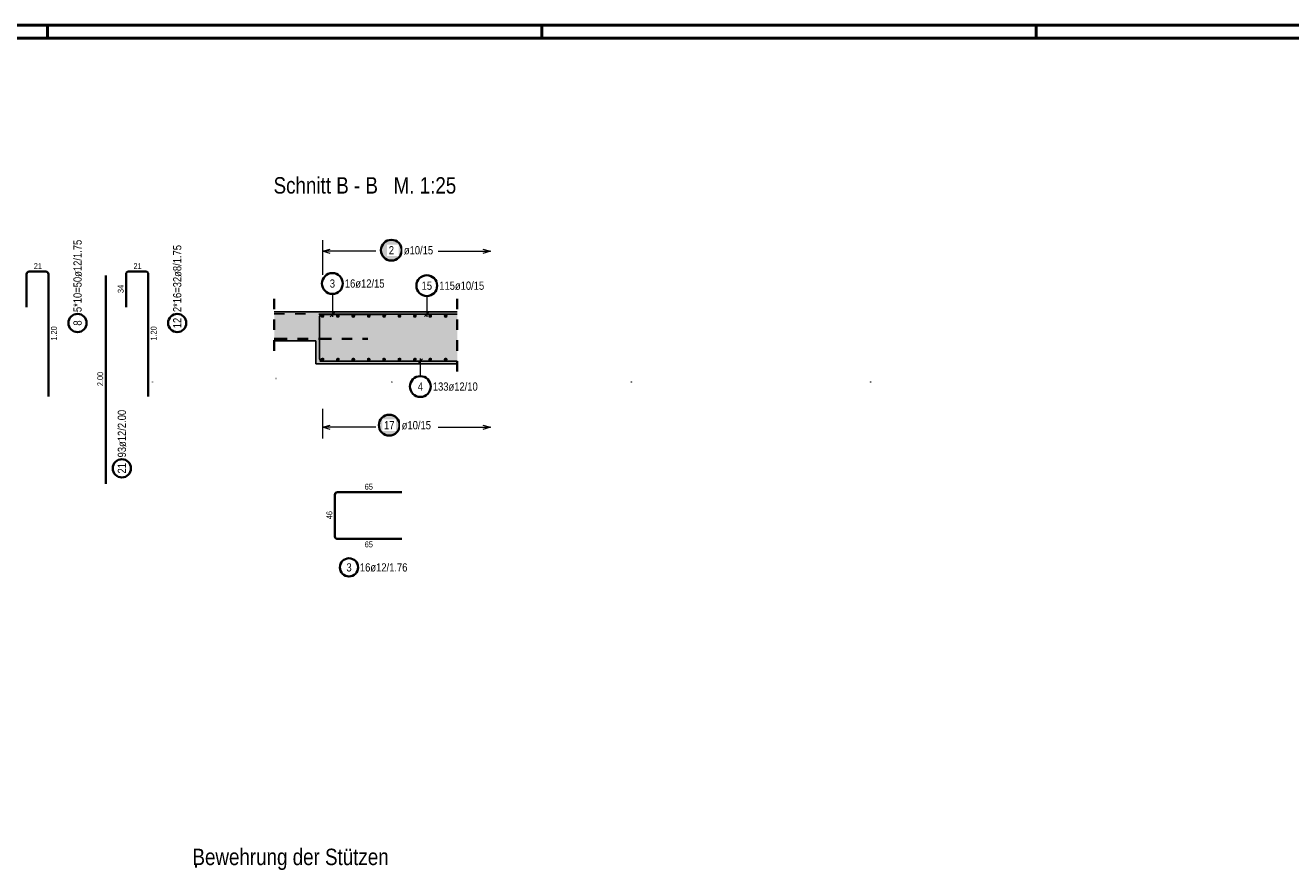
# Model space of a CAD drawing. Header units: millimetres. Extents: x -48 to 49.2, y -6.2 to 26.4.
# Tile 52 of 53: x 24.5 to 36.7, y 12.9 to 21. Entities that reach past the tile are written whole.
import ezdxf

# ---------------------------------------------------------------- set-up
doc = ezdxf.new("R2010")
doc.units = ezdxf.units.MM
doc.linetypes.add('DASHDOT', pattern=[1, 0.5, -0.25, 0, -0.25])
doc.linetypes.add('HIDDEN', pattern=[0.375, 0.25, -0.125])
for name, color, linetype, lineweight in [('Achsen', 7, 'Continuous', 20), ('Mattenbewehrung', 7, 'Continuous', 20), ('Schraffuren', 7, 'Continuous', 20)]:
    doc.layers.add(name, color=color, linetype=linetype, lineweight=lineweight)
doc.styles.add('Arial Narrow', font='ARIALN.TTF')

msp = doc.modelspace()

# ---------------------------------------------------------------- hatches: boundary and pattern name
at = {"layer": 'Schraffuren', "lineweight": 50, "true_color": 0xffffff}
for points in [[(28.16372, 18.864479), (28.163653, 18.868318), (28.163452, 18.872152), (28.163118, 18.875977), (28.16265, 18.879788), (28.162049, 18.88358), (28.161317, 18.887349), (28.160453, 18.89109), (28.159459, 18.894799), (28.158337, 18.898471), (28.157087, 18.902101), (28.155711, 18.905685), (28.15421, 18.90922), (28.152588, 18.9127), (28.150845, 18.916121), (28.148983, 18.919479), (28.147006, 18.92277), (28.144914, 18.92599), (28.142712, 18.929135), (28.140402, 18.932202), (28.137985, 18.935185), (28.135466, 18.938083), (28.132848, 18.940891), (28.130133, 18.943606), (28.127325, 18.946225), (28.124427, 18.948744), (28.121443, 18.95116), (28.118377, 18.953471), (28.115232, 18.955673), (28.112011, 18.957764), (28.10872, 18.959742), (28.105362, 18.961603), (28.101941, 18.963346), (28.098461, 18.964969), (28.094927, 18.966469), (28.091343, 18.967845), (28.087712, 18.969095), (28.08404, 18.970218), (28.080332, 18.971211), (28.076591, 18.972075), (28.072822, 18.972808), (28.069029, 18.973408), (28.065218, 18.973876), (28.061394, 18.974211), (28.057559, 18.974412), (28.05372, 18.974479), (28.049881, 18.974412), (28.046047, 18.974211), (28.042222, 18.973876), (28.038411, 18.973408), (28.034619, 18.972808), (28.03085, 18.972075), (28.027109, 18.971211), (28.0234, 18.970218), (28.019728, 18.969095), (28.016098, 18.967845), (28.012514, 18.966469), (28.008979, 18.964969), (28.0055, 18.963346), (28.002078, 18.961603), (27.99872, 18.959742), (27.995429, 18.957764), (27.992209, 18.955673), (27.989064, 18.953471), (27.985998, 18.95116), (27.983014, 18.948744), (27.980116, 18.946225), (27.977308, 18.943606), (27.974593, 18.940891), (27.971974, 18.938083), (27.969455, 18.935185), (27.967039, 18.932202), (27.964728, 18.929135), (27.962526, 18.92599), (27.960435, 18.92277), (27.958458, 18.919479), (27.956596, 18.916121), (27.954853, 18.9127), (27.95323, 18.90922), (27.95173, 18.905685), (27.950354, 18.902101), (27.949104, 18.898471), (27.947982, 18.894799), (27.946988, 18.89109), (27.946124, 18.887349), (27.945391, 18.88358), (27.944791, 18.879788), (27.944323, 18.875977), (27.943988, 18.872152), (27.943787, 18.868318), (27.94372, 18.864479), (27.943787, 18.86064), (27.943988, 18.856806), (27.944323, 18.852981), (27.944791, 18.84917), (27.945391, 18.845377), (27.946124, 18.841608), (27.946988, 18.837867), (27.947982, 18.834159), (27.949104, 18.830487), (27.950354, 18.826857), (27.95173, 18.823272), (27.95323, 18.819738), (27.954853, 18.816258), (27.956596, 18.812837), (27.958458, 18.809479), (27.960435, 18.806188), (27.962526, 18.802968), (27.964728, 18.799822), (27.967039, 18.796756), (27.969455, 18.793772), (27.971974, 18.790874), (27.974593, 18.788066), (27.977308, 18.785351), (27.980116, 18.782733), (27.983014, 18.780214), (27.985998, 18.777798), (27.989064, 18.775487), (27.992209, 18.773285), (27.995429, 18.771193), (27.99872, 18.769216), (28.002078, 18.767355), (28.0055, 18.765611), (28.008979, 18.763989), (28.012514, 18.762489), (28.016098, 18.761113), (28.019728, 18.759863), (28.0234, 18.75874), (28.027109, 18.757746), (28.03085, 18.756883), (28.034619, 18.75615), (28.038411, 18.755549), (28.042222, 18.755081), (28.046047, 18.754747), (28.049881, 18.754546), (28.05372, 18.754479), (28.057559, 18.754546), (28.061394, 18.754747), (28.065218, 18.755081), (28.069029, 18.755549), (28.072822, 18.75615), (28.076591, 18.756883), (28.080332, 18.757746), (28.08404, 18.75874), (28.087712, 18.759863), (28.091343, 18.761113), (28.094927, 18.762489), (28.098461, 18.763989), (28.101941, 18.765611), (28.105362, 18.767355), (28.10872, 18.769216), (28.112011, 18.771193), (28.115232, 18.773285), (28.118377, 18.775487), (28.121443, 18.777798), (28.124427, 18.780214), (28.127325, 18.782733), (28.130133, 18.785351), (28.132848, 18.788066), (28.135466, 18.790874), (28.137985, 18.793772), (28.140402, 18.796756), (28.142712, 18.799822), (28.144914, 18.802968), (28.147006, 18.806188), (28.148983, 18.809479), (28.150845, 18.812837), (28.152588, 18.816258), (28.15421, 18.819738), (28.155711, 18.823272), (28.157087, 18.826857), (28.158337, 18.830487), (28.159459, 18.834159), (28.160453, 18.837867), (28.161317, 18.841608), (28.162049, 18.845377), (28.16265, 18.84917), (28.163118, 18.852981), (28.163452, 18.856806)], [(28.143104, 17.184163), (28.143037, 17.188002), (28.142836, 17.191837), (28.142502, 17.195662), (28.142034, 17.199473), (28.141433, 17.203265), (28.140701, 17.207034), (28.139837, 17.210775), (28.138843, 17.214484), (28.137721, 17.218155), (28.136471, 17.221786), (28.135095, 17.22537), (28.133594, 17.228905), (28.131972, 17.232384), (28.130229, 17.235805), (28.128367, 17.239163), (28.12639, 17.242455), (28.124299, 17.245675), (28.122096, 17.24882), (28.119786, 17.251886), (28.117369, 17.25487), (28.11485, 17.257768), (28.112232, 17.260576), (28.109517, 17.263291), (28.106709, 17.265909), (28.103811, 17.268428), (28.100827, 17.270845), (28.097761, 17.273155), (28.094616, 17.275358), (28.091396, 17.277449), (28.088104, 17.279426), (28.084746, 17.281288), (28.081325, 17.283031), (28.077845, 17.284653), (28.074311, 17.286154), (28.070727, 17.28753), (28.067096, 17.28878), (28.063424, 17.289902), (28.059716, 17.290896), (28.055975, 17.29176), (28.052206, 17.292492), (28.048413, 17.293093), (28.044603, 17.293561), (28.040778, 17.293896), (28.036943, 17.294096), (28.033104, 17.294163), (28.029265, 17.294096), (28.025431, 17.293896), (28.021606, 17.293561), (28.017795, 17.293093), (28.014003, 17.292492), (28.010234, 17.29176), (28.006493, 17.290896), (28.002784, 17.289902), (27.999113, 17.28878), (27.995482, 17.28753), (27.991898, 17.286154), (27.988363, 17.284653), (27.984884, 17.283031), (27.981463, 17.281288), (27.978104, 17.279426), (27.974813, 17.277449), (27.971593, 17.275358), (27.968448, 17.273155), (27.965382, 17.270845), (27.962398, 17.268428), (27.9595, 17.265909), (27.956692, 17.263291), (27.953977, 17.260576), (27.951358, 17.257768), (27.94884, 17.25487), (27.946423, 17.251886), (27.944113, 17.24882), (27.94191, 17.245675), (27.939819, 17.242455), (27.937842, 17.239163), (27.93598, 17.235805), (27.934237, 17.232384), (27.932614, 17.228905), (27.931114, 17.22537), (27.929738, 17.221786), (27.928488, 17.218155), (27.927366, 17.214484), (27.926372, 17.210775), (27.925508, 17.207034), (27.924776, 17.203265), (27.924175, 17.199473), (27.923707, 17.195662), (27.923372, 17.191837), (27.923171, 17.188002), (27.923104, 17.184163), (27.923171, 17.180325), (27.923372, 17.17649), (27.923707, 17.172665), (27.924175, 17.168854), (27.924776, 17.165062), (27.925508, 17.161293), (27.926372, 17.157552), (27.927366, 17.153843), (27.928488, 17.150172), (27.929738, 17.146541), (27.931114, 17.142957), (27.932614, 17.139422), (27.934237, 17.135943), (27.93598, 17.132522), (27.937842, 17.129163), (27.939819, 17.125872), (27.94191, 17.122652), (27.944113, 17.119507), (27.946423, 17.116441), (27.94884, 17.113457), (27.951358, 17.110559), (27.953977, 17.107751), (27.956692, 17.105036), (27.9595, 17.102418), (27.962398, 17.099899), (27.965382, 17.097482), (27.968448, 17.095172), (27.971593, 17.092969), (27.974813, 17.090878), (27.978104, 17.088901), (27.981463, 17.087039), (27.984884, 17.085296), (27.988363, 17.083673), (27.991898, 17.082173), (27.995482, 17.080797), (27.999113, 17.079547), (28.002784, 17.078425), (28.006493, 17.077431), (28.010234, 17.076567), (28.014003, 17.075835), (28.017795, 17.075234), (28.021606, 17.074766), (28.025431, 17.074431), (28.029265, 17.074231), (28.033104, 17.074163), (28.036943, 17.074231), (28.040778, 17.074431), (28.044603, 17.074766), (28.048413, 17.075234), (28.052206, 17.075835), (28.055975, 17.076567), (28.059716, 17.077431), (28.063424, 17.078425), (28.067096, 17.079547), (28.070727, 17.080797), (28.074311, 17.082173), (28.077845, 17.083673), (28.081325, 17.085296), (28.084746, 17.087039), (28.088104, 17.088901), (28.091396, 17.090878), (28.094616, 17.092969), (28.097761, 17.095172), (28.100827, 17.097482), (28.103811, 17.099899), (28.106709, 17.102418), (28.109517, 17.105036), (28.112232, 17.107751), (28.11485, 17.110559), (28.117369, 17.113457), (28.119786, 17.116441), (28.122096, 17.119507), (28.124299, 17.122652), (28.12639, 17.125872), (28.128367, 17.129163), (28.130229, 17.132522), (28.131972, 17.135943), (28.133594, 17.139422), (28.135095, 17.142957), (28.136471, 17.146541), (28.137721, 17.150172), (28.138843, 17.153843), (28.139837, 17.157552), (28.140701, 17.161293), (28.141433, 17.165062), (28.142034, 17.168854), (28.142502, 17.172665), (28.142836, 17.17649)]]:
    msp.add_hatch(color=7, dxfattribs=at).paths.add_polyline_path(points)
at = {"layer": 'Schraffuren', "lineweight": 25, "true_color": 0xd7ffd7}
for points in [[(26.927765, 17.994321), (27.327039, 17.994321), (27.327039, 18.274321), (26.927765, 18.274321)], [(27.32704, 17.774321), (28.685992, 17.774321), (28.685992, 18.274321), (27.327039, 18.274321)]]:
    msp.add_hatch(color=254, dxfattribs=at).paths.add_polyline_path(points)

# ---------------------------------------------------------------- linework, layer by layer
at = {"color": 4, "linetype": 'Continuous', "lineweight": 50}
for p, q in [((43.75, 21.025), (0, 21.025)), ((43.625, 20.9), (0.5, 20.9))]:
    msp.add_line(p, q, dxfattribs=at)
at = {"color": 4, "linetype": 'Continuous', "lineweight": 50, "ltscale": 0.4}
for p, q in [((24.75, 21.025), (24.75, 20.9)), ((29.5, 21.025), (29.5, 20.9)), ((34.25, 21.025), (34.25, 20.9))]:
    msp.add_line(p, q, dxfattribs=at)
at = {"color": 2, "linetype": 'Continuous', "lineweight": 35}
msp.add_line((25.309303, 16.620964), (25.309303, 18.620964), dxfattribs=at)
at = {"color": 2, "linetype": 'HIDDEN', "lineweight": 35, "ltscale": 0.25}
for p, q in [((26.927765, 18.399321), (26.927765, 17.869321)), ((28.685992, 18.399321), (28.685992, 17.649321))]:
    msp.add_line(p, q, dxfattribs=at)
at = {"color": 1, "linetype": 'Continuous', "lineweight": 70}
msp.add_line((26.170043, 12.953431), (26.185045, 12.953431), dxfattribs=at)
at = {"color": 2, "linetype": 'Continuous', "lineweight": 35}
msp.add_circle((25.463976, 16.769859), 0.0875, dxfattribs=at)
at = {"layer": 'Achsen', "color": 6, "linetype": 'Continuous', "lineweight": 13}
for p, q in [((27.390923, 18.962708), (27.390923, 18.629798)), ((27.390923, 17.340134), (27.390923, 17.056791))]:
    msp.add_line(p, q, dxfattribs=at)
at = {"layer": 'Achsen', "color": 5, "linetype": 'Continuous', "lineweight": 18}
for p, q in [((27.390923, 18.854565), (27.465923, 18.874662)), ((27.903921, 18.854565), (27.390923, 18.854565)), ((27.465923, 18.834469), (27.390923, 18.854565)), ((28.503414, 18.854565), (29.007465, 18.854565)), ((28.932465, 18.874662), (29.007465, 18.854565)), ((29.007465, 18.854565), (28.932465, 18.834469)), ((27.390923, 17.164163), (27.465923, 17.184259)), ((27.903921, 17.164163), (27.390923, 17.164163)), ((27.465923, 17.144067), (27.390923, 17.164163)), ((28.503414, 17.164163), (29.007465, 17.164163)), ((28.932465, 17.184259), (29.007465, 17.164163)), ((29.007465, 17.164163), (28.932465, 17.144067))]:
    msp.add_line(p, q, dxfattribs=at)
at = {"layer": 'Mattenbewehrung', "color": 3, "linetype": 'Continuous', "lineweight": 25}
for p, q in [((26.927765, 18.274321), (27.327039, 18.274321)), ((27.327039, 18.274321), (28.685992, 18.274321)), ((26.927765, 17.994321), (27.327039, 17.994321)), ((27.32704, 17.994321), (27.32704, 17.774321)), ((27.32704, 17.774321), (28.685992, 17.774321))]:
    msp.add_line(p, q, dxfattribs=at)
at = {"layer": 'Schraffuren', "color": 2, "linetype": 'Continuous', "lineweight": 35}
for p, q in [((24.548386, 18.318913), (24.548386, 18.634917)), ((24.572386, 18.658917), (24.734378, 18.658917)), ((24.758378, 18.634917), (24.758378, 17.458917)), ((25.506355, 18.318913), (25.506355, 18.642917)), ((25.522355, 18.658917), (25.700348, 18.658917)), ((25.716348, 18.642917), (25.716348, 17.458917)), ((27.5352, 16.540151), (28.1552, 16.540151)), ((27.5112, 16.116151), (27.5112, 16.516151)), ((28.1552, 16.092151), (27.5352, 16.092151))]:
    msp.add_line(p, q, dxfattribs=at)
at = {"layer": 'Schraffuren', "color": 5, "linetype": 'Continuous', "lineweight": 18}
for p, q in [((27.486744, 18.44491), (27.486744, 18.223321)), ((28.393907, 18.424292), (28.393907, 18.226321)), ((28.332056, 17.655276), (28.332056, 17.825321))]:
    msp.add_line(p, q, dxfattribs=at)
at = {"layer": 'Schraffuren', "color": 3, "linetype": 'HIDDEN', "lineweight": 25, "ltscale": 0.25}
msp.add_line((26.927765, 18.254321), (27.327039, 18.254321), dxfattribs=at)
at = {"layer": 'Schraffuren', "color": 3, "linetype": 'Continuous', "lineweight": 25}
for p, q in [((27.35704, 18.251321), (28.685992, 18.251321)), ((27.38704, 18.248321), (28.00704, 18.248321)), ((27.464647, 18.226224), (27.508841, 18.270418)), ((28.37181, 18.229224), (28.416004, 18.273418)), ((27.36304, 17.824321), (27.36304, 18.224321)), ((27.36704, 17.800321), (28.685992, 17.800321)), ((28.00704, 17.800321), (27.38704, 17.800321)), ((28.354153, 17.822418), (28.309959, 17.778224))]:
    msp.add_line(p, q, dxfattribs=at)
at = {"layer": 'Schraffuren', "color": 2, "linetype": 'DASHDOT', "lineweight": 35, "ltscale": 0.25}
msp.add_line((26.927765, 18.014321), (27.827039, 18.014321), dxfattribs=at)
at = {"layer": 'Schraffuren', "color": 2, "linetype": 'Continuous', "lineweight": 35}
for centre, radius in [((28.05372, 18.864479), 0.1), ((27.486744, 18.54491), 0.1), ((28.393907, 18.524292), 0.1), ((25.038087, 18.165247), 0.0875), ((25.996057, 18.165247), 0.0875), ((28.332056, 17.555276), 0.1), ((28.033104, 17.184163), 0.1), ((27.646462, 15.818215), 0.0875)]:
    msp.add_circle(centre, radius, dxfattribs=at)
at = {"layer": 'Schraffuren', "color": 4, "linetype": 'Continuous', "lineweight": 50}
for centre, radius in [((27.39204, 18.234321), 0.005), ((27.39204, 18.234321), 0.005), ((27.39204, 18.234321), 0.0045), ((27.39204, 18.234321), 0.0035), ((27.539983, 18.234321), 0.005), ((27.539983, 18.234321), 0.005), ((27.539983, 18.234321), 0.0045), ((27.539983, 18.234321), 0.0035), ((27.687925, 18.234321), 0.005), ((27.687925, 18.234321), 0.005), ((27.687925, 18.234321), 0.0045), ((27.687925, 18.234321), 0.0035), ((27.835868, 18.234321), 0.005), ((27.835868, 18.234321), 0.005), ((27.835868, 18.234321), 0.0045), ((27.835868, 18.234321), 0.0035), ((27.983811, 18.234321), 0.005), ((27.983811, 18.234321), 0.005), ((27.983811, 18.234321), 0.0045), ((27.983811, 18.234321), 0.0035), ((28.131754, 18.234321), 0.005), ((28.131754, 18.234321), 0.005), ((28.131754, 18.234321), 0.0045), ((28.131754, 18.234321), 0.0035), ((28.279696, 18.234321), 0.005), ((28.279696, 18.234321), 0.005), ((28.279696, 18.234321), 0.0045), ((28.279696, 18.234321), 0.0035), ((28.427639, 18.234321), 0.005), ((28.427639, 18.234321), 0.005), ((28.427639, 18.234321), 0.0045), ((28.427639, 18.234321), 0.0035), ((28.575582, 18.234321), 0.005), ((28.575582, 18.234321), 0.005), ((28.575582, 18.234321), 0.0045), ((28.575582, 18.234321), 0.0035), ((27.39204, 18.234321), 0.0025), ((27.39204, 18.234321), 0.0015), ((27.39204, 18.234321), 0.0005), ((27.539983, 18.234321), 0.0025), ((27.539983, 18.234321), 0.0015), ((27.539983, 18.234321), 0.0005), ((27.687925, 18.234321), 0.0025), ((27.687925, 18.234321), 0.0015), ((27.687925, 18.234321), 0.0005), ((27.835868, 18.234321), 0.0025), ((27.835868, 18.234321), 0.0015), ((27.835868, 18.234321), 0.0005), ((27.983811, 18.234321), 0.0025), ((27.983811, 18.234321), 0.0015), ((27.983811, 18.234321), 0.0005), ((28.131754, 18.234321), 0.0025), ((28.131754, 18.234321), 0.0015), ((28.131754, 18.234321), 0.0005), ((28.279696, 18.234321), 0.0025), ((28.279696, 18.234321), 0.0015), ((28.279696, 18.234321), 0.0005), ((28.427639, 18.234321), 0.0025), ((28.427639, 18.234321), 0.0015), ((28.427639, 18.234321), 0.0005), ((28.575582, 18.234321), 0.0025), ((28.575582, 18.234321), 0.0015), ((28.575582, 18.234321), 0.0005), ((27.39204, 17.814321), 0.005), ((27.39204, 17.814321), 0.005), ((27.39204, 17.814321), 0.0045), ((27.39204, 17.814321), 0.0035), ((27.39204, 17.814321), 0.0025), ((27.39204, 17.814321), 0.0015), ((27.39204, 17.814321), 0.0005), ((27.539983, 17.814321), 0.005), ((27.539983, 17.814321), 0.005), ((27.539983, 17.814321), 0.0045), ((27.539983, 17.814321), 0.0035), ((27.539983, 17.814321), 0.0025), ((27.539983, 17.814321), 0.0015), ((27.539983, 17.814321), 0.0005), ((27.687925, 17.814321), 0.005), ((27.687925, 17.814321), 0.005), ((27.687925, 17.814321), 0.0045), ((27.687925, 17.814321), 0.0035), ((27.687925, 17.814321), 0.0025), ((27.687925, 17.814321), 0.0015), ((27.687925, 17.814321), 0.0005), ((27.835868, 17.814321), 0.005), ((27.835868, 17.814321), 0.005), ((27.835868, 17.814321), 0.0045), ((27.835868, 17.814321), 0.0035), ((27.835868, 17.814321), 0.0025), ((27.835868, 17.814321), 0.0015), ((27.835868, 17.814321), 0.0005), ((27.983811, 17.814321), 0.005), ((27.983811, 17.814321), 0.005), ((27.983811, 17.814321), 0.0045), ((27.983811, 17.814321), 0.0035), ((27.983811, 17.814321), 0.0025), ((27.983811, 17.814321), 0.0015), ((27.983811, 17.814321), 0.0005), ((28.131754, 17.814321), 0.005), ((28.131754, 17.814321), 0.005), ((28.131754, 17.814321), 0.0045), ((28.131754, 17.814321), 0.0035), ((28.131754, 17.814321), 0.0025), ((28.131754, 17.814321), 0.0015), ((28.131754, 17.814321), 0.0005), ((28.279696, 17.814321), 0.005), ((28.279696, 17.814321), 0.005), ((28.279696, 17.814321), 0.0045), ((28.279696, 17.814321), 0.0035), ((28.279696, 17.814321), 0.0025), ((28.279696, 17.814321), 0.0015), ((28.279696, 17.814321), 0.0005), ((28.427639, 17.814321), 0.005), ((28.427639, 17.814321), 0.005), ((28.427639, 17.814321), 0.0045), ((28.427639, 17.814321), 0.0035), ((28.427639, 17.814321), 0.0025), ((28.427639, 17.814321), 0.0015), ((28.427639, 17.814321), 0.0005), ((28.575582, 17.814321), 0.005), ((28.575582, 17.814321), 0.005), ((28.575582, 17.814321), 0.0045), ((28.575582, 17.814321), 0.0035), ((28.575582, 17.814321), 0.0025), ((28.575582, 17.814321), 0.0015), ((28.575582, 17.814321), 0.0005)]:
    msp.add_circle(centre, radius, dxfattribs=at)
at = {"layer": 'Schraffuren', "color": 9, "linetype": 'Continuous', "lineweight": 0}
for centre in [(26.945055, 17.632209), (25.758768, 17.599131), (28.058772, 17.599131), (30.358768, 17.599131), (32.65878, 17.599131)]:
    msp.add_circle(centre, 0.00111, dxfattribs=at)
at = {"layer": 'Schraffuren', "color": 2, "linetype": 'Continuous', "lineweight": 35}
for centre, radius, start, end in [((24.572386, 18.634917), 0.024, 90, 180), ((24.734378, 18.634917), 0.024, 0, 90), ((25.522355, 18.642917), 0.016, 90, 180), ((25.700348, 18.642917), 0.016, 0, 90), ((27.5352, 16.516151), 0.024, 90, 180), ((27.5352, 16.116151), 0.024, 180, 270)]:
    msp.add_arc(centre, radius, start, end, dxfattribs=at)
at = {"layer": 'Schraffuren', "color": 3, "linetype": 'Continuous', "lineweight": 25}
for centre, start, end in [((27.38704, 18.224321), 90, 180), ((27.38704, 17.824321), 180, 270)]:
    msp.add_arc(centre, 0.024, start, end, dxfattribs=at)

# ---------------------------------------------------------------- texts
at = {"color": 1, "lineweight": 70, "style": 'Arial Narrow'}
msp.add_text('Bewehrung der Stützen', height=0.1575, dxfattribs=at).set_placement((26.142522, 12.958758))
at = {"color": 3, "lineweight": 25, "insert": (25.228053, 17.559089), "char_height": 0.05625, "attachment_point": 1, "rotation": 90, "line_spacing_factor": 0.9, "style": 'Arial Narrow'}
msp.add_mtext('2.00', dxfattribs=at)
at = {"color": 2, "lineweight": 35, "char_height": 0.07875, "attachment_point": 1, "rotation": 90, "line_spacing_factor": 0.9, "style": 'Arial Narrow'}
for s, insert in [('93ø12/2.00', (25.424601, 16.874859)), ('21', (25.424601, 16.720246))]:
    msp.add_mtext(s, dxfattribs=dict(at, insert=insert))
at = {"layer": 'Schraffuren', "color": 1, "lineweight": 70, "style": 'Arial Narrow'}
msp.add_text('Schnitt B - B   M. 1:25', height=0.1575, dxfattribs=at).set_placement((26.921901, 19.408857))
at = {"layer": 'Schraffuren', "color": 2, "lineweight": 35, "char_height": 0.07875, "attachment_point": 1, "rotation": 90, "line_spacing_factor": 0.9, "style": 'Arial Narrow'}
for s, insert in [('5*10=50ø12/1.75', (24.998712, 18.270247)), ('2*16=32ø8/1.75', (25.956682, 18.270247)), ('8', (24.998712, 18.140441)), ('12', (25.956682, 18.115635))]:
    msp.add_mtext(s, dxfattribs=dict(at, insert=insert))
at = {"layer": 'Schraffuren', "color": 3, "lineweight": 25, "char_height": 0.05625, "attachment_point": 1, "line_spacing_factor": 0.9, "style": 'Arial Narrow'}
for s, insert in [('21', (24.617944, 18.740167)), ('21', (25.575914, 18.740167)), ('65', (27.797762, 16.621401)), ('65', (27.797762, 16.067151))]:
    msp.add_mtext(s, dxfattribs=dict(at, insert=insert))
at = {"layer": 'Schraffuren', "color": 3, "lineweight": 25, "char_height": 0.05625, "attachment_point": 1, "rotation": 90, "line_spacing_factor": 0.9, "style": 'Arial Narrow'}
for s, insert in [('34', (25.425105, 18.453477)), ('1.20', (24.783378, 17.997042)), ('1.20', (25.741348, 17.997042)), ('46', (27.42995, 16.280714))]:
    msp.add_mtext(s, dxfattribs=dict(at, insert=insert))
at = {"layer": 'Schraffuren', "color": 2, "lineweight": 35, "char_height": 0.07875, "attachment_point": 1, "line_spacing_factor": 0.9, "style": 'Arial Narrow'}
for s, insert in [('3', (27.461938, 18.584285)), ('16ø12/15', (27.606744, 18.584285)), ('15', (28.344294, 18.563667)), ('115ø10/15', (28.513907, 18.563667)), ('4', (28.30725, 17.594651)), ('133ø12/10', (28.452056, 17.594651)), ('3', (27.621656, 15.85759)), ('16ø12/1.76', (27.751462, 15.85759))]:
    msp.add_mtext(s, dxfattribs=dict(at, insert=insert))

# ---------------------------------------------------------------- next in the draw order: texts
at = {"layer": 'Schraffuren', "color": 2, "lineweight": 35, "char_height": 0.07875, "attachment_point": 1, "line_spacing_factor": 0.9, "style": 'Arial Narrow', "bg_fill": 3, "box_fill_scale": 1.2, "bg_fill_color": 256, "bg_fill_true_color": 13158600, "bg_fill_transparency": 0}
for s, insert in [('2', (28.028914, 18.903854)), ('ø10/15', (28.17372, 18.903854)), ('17', (27.983492, 17.223538)), ('ø10/15', (28.153104, 17.223538))]:
    msp.add_mtext(s, dxfattribs=dict(at, insert=insert))

doc.saveas('drawing.dxf')
